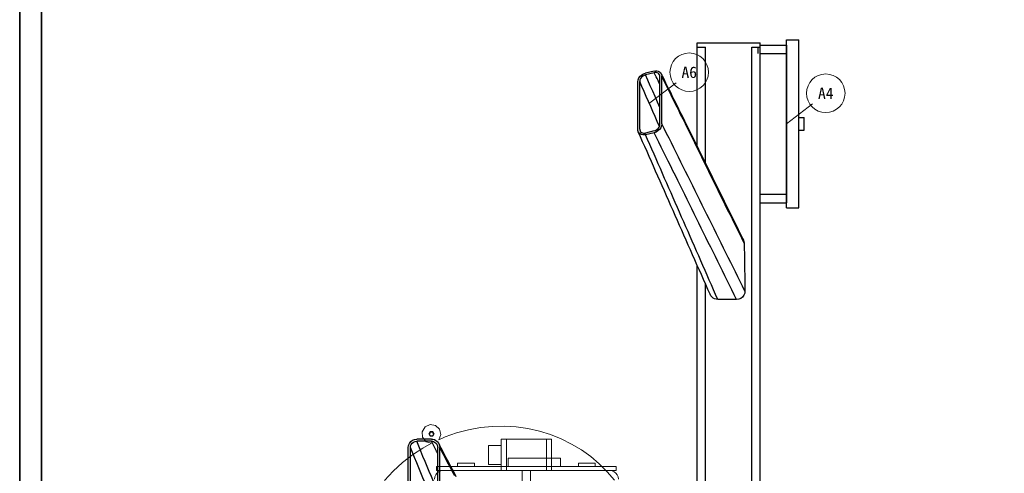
# Model space of a CAD drawing. Header units: millimetres. Extents: x 0 to 900, y 0 to 690.
# Tile 7 of 16: x 0 to 225, y 339 to 443. Entities that reach past the tile are written whole.
import ezdxf
from ezdxf.enums import TextEntityAlignment as Align

# ---------------------------------------------------------------- set-up
doc = ezdxf.new("R2010")
doc.units = ezdxf.units.MM
for name, color, linetype, lineweight, true_color in [('CONTEXT', 7, 'Continuous', 18, 0xa5a5a5), ('DIM', 7, 'Continuous', 18, 0x1e5aa0), ('DUCT', 7, 'Continuous', 30, 0x5a6ec8), ('FRAME', 7, 'Continuous', 35, 0x3c3c3c)]:
    doc.layers.add(name, color=color, linetype=linetype, lineweight=lineweight, true_color=true_color)
doc.styles.add('ZH', font='simsun.ttc')

msp = doc.modelspace()

# ---------------------------------------------------------------- linework, layer by layer
at = {"layer": 'CONTEXT'}
for points in [[(95.77, 347.05), (96.24, 348.23), (95.97, 349.48), (95.04, 350.35), (93.78, 350.55), (92.62, 350), (91.98, 348.89), (92.08, 347.62), (92.87, 346.62), (94.09, 346.25)], [(94.71, 348.41), (94.4, 348.95), (93.78, 348.95), (93.46, 348.41), (93.78, 347.87), (94.4, 347.87), (94.71, 348.41)], [(93.61, 348.41), (93.85, 348.82), (94.33, 348.82), (94.57, 348.41), (94.33, 347.99), (93.85, 347.99), (93.61, 348.41)], [(102.54, 349.34), (99.84, 348.62)], [(105.27, 349.83), (102.54, 349.34)], [(108.01, 350.1), (105.27, 349.83)], [(110.74, 350.16), (108.01, 350.1)], [(113.46, 349.99), (110.74, 350.16)], [(116.14, 349.61), (113.46, 349.99)], [(118.76, 349.03), (116.14, 349.61)], [(121.3, 348.24), (118.76, 349.03)], [(97.19, 347.69), (95.77, 347.05)], [(99.84, 348.62), (97.19, 347.69)], [(110.04, 340), (110.04, 347.2)], [(110.04, 347.2), (110.24, 347.2), (110.44, 347.2), (110.64, 347.2), (110.84, 347.2), (111.04, 347.2), (111.24, 347.2)], [(111.24, 347.2), (120.36, 347.2)], [(111.24, 340), (111.24, 347.2)], [(121.56, 347.2), (121.36, 347.2), (121.16, 347.2), (120.96, 347.2), (120.76, 347.2), (120.56, 347.2), (120.36, 347.2)], [(120.36, 340), (120.36, 347.2)], [(123.76, 347.25), (121.3, 348.24)], [(121.56, 340), (121.56, 347.2)], [(126.12, 346.08), (123.76, 347.25)], [(92.12, 345.17), (89.73, 343.61)], [(94.09, 346.25), (92.12, 345.17)], [(107.16, 341.44), (107.16, 345.76)], [(107.16, 345.76), (110.04, 345.76)], [(128.37, 344.73), (126.12, 346.08)], [(130.48, 343.22), (128.37, 344.73)], [(89.73, 343.61), (87.45, 341.84)], [(111.6, 340.96), (111.6, 342.88)], [(111.6, 342.88), (123.6, 342.88)], [(123.6, 340.96), (123.6, 342.88)], [(132.45, 341.56), (130.48, 343.22)], [(85.31, 339.89), (83.33, 337.77)], [(87.45, 341.84), (85.31, 339.89)], [(94.8, 338.08), (94.87, 338.58), (95.06, 339.04), (95.36, 339.44), (95.76, 339.74), (96.22, 339.93), (96.72, 340)], [(95.28, 340), (95.28, 340.96)], [(95.28, 340.96), (136.32, 340.96)], [(95.28, 340), (136.32, 340)], [(96.72, 340), (134.88, 340)], [(96.72, 340), (114.6, 340)], [(100.08, 340.96), (100.08, 341.68)], [(100.08, 341.68), (103.92, 341.68)], [(100.08, 340.96), (103.92, 340.96)], [(103.92, 340.96), (103.92, 341.68)], [(107.16, 341.44), (110.04, 341.44)], [(110.04, 340), (110.24, 340), (110.44, 340), (110.64, 340), (110.84, 340), (111.04, 340), (111.24, 340)], [(111.24, 340), (120.36, 340)], [(114.84, 340), (115, 340), (115.16, 340), (115.32, 340), (115.48, 340), (115.64, 340), (115.8, 340)], [(114.84, 292.72), (114.84, 340)], [(115.8, 340), (115.96, 340), (116.12, 340), (116.28, 340), (116.44, 340), (116.6, 340), (116.76, 340)], [(116.76, 292.72), (116.76, 340)], [(117, 340), (134.88, 340)], [(121.56, 340), (121.36, 340), (121.16, 340), (120.96, 340), (120.76, 340), (120.56, 340), (120.36, 340)], [(127.68, 340.96), (127.68, 341.68)], [(127.68, 341.68), (131.52, 341.68)], [(127.68, 340.96), (131.52, 340.96)], [(131.52, 340.96), (131.52, 341.68)], [(134.27, 339.75), (132.45, 341.56)], [(135.93, 337.82), (134.27, 339.75)], [(136.8, 338.08), (136.73, 338.58), (136.54, 339.04), (136.24, 339.44), (135.84, 339.74), (135.38, 339.93), (134.88, 340)], [(136.32, 340), (136.32, 340.96)]]:
    msp.add_lwpolyline(points, dxfattribs=at)
at = {"layer": 'DIM'}
for points in [[(144, 424), (150, 428.6)], [(175.2, 419.2), (181.2, 423.8)]]:
    msp.add_lwpolyline(points, dxfattribs=at)
for centre in [(153, 431), (184.2, 426.2)]:
    msp.add_circle(centre, 4.4, dxfattribs=at)
at = {"layer": 'DUCT'}
for points in [[(154.8, 437.68), (169.2, 437.68)], [(154.8, 436.72), (154.8, 437.68)], [(154.8, 436.72), (156.72, 436.72)], [(154.8, 414.13), (154.8, 436.72)], [(156.72, 410.25), (156.72, 436.72)], [(167.28, 436.72), (169.2, 436.72)], [(167.28, 268), (167.28, 436.72)], [(168.72, 435.28), (168.72, 435.52), (168.72, 435.76), (168.72, 436), (168.72, 436.24), (168.72, 436.48), (168.72, 436.72)], [(169.2, 436.72), (169.2, 437.68)], [(169.2, 437.2), (170.2, 437.2), (171.2, 437.2), (172.2, 437.2), (173.2, 437.2), (174.2, 437.2), (175.2, 437.2)], [(169.2, 268), (169.2, 436.72)], [(175.2, 400), (175.2, 438.4)], [(175.2, 438.4), (178.08, 438.4)], [(175.2, 437.2), (175.2, 436.88), (175.2, 436.56), (175.2, 436.24), (175.2, 435.92), (175.2, 435.6), (175.2, 435.28)], [(178.08, 400), (178.08, 438.4)], [(169.2, 435.28), (170.2, 435.28), (171.2, 435.28), (172.2, 435.28), (173.2, 435.28), (174.2, 435.28), (175.2, 435.28)], [(175.2, 435.28), (175.2, 403.12)], [(141.25, 428.78), (141.32, 429.25), (141.51, 429.69), (141.8, 430.08), (142.15, 430.4), (142.56, 430.65), (143.01, 430.81)], [(143.01, 430.41), (142.67, 430.29), (142.37, 430.1), (142.1, 429.86), (141.89, 429.57), (141.74, 429.24), (141.69, 428.89)], [(144.99, 431.28), (143.01, 430.81)], [(144.99, 430.88), (143.01, 430.41)], [(146.31, 422.94), (145.76, 424.18), (145.21, 425.43), (144.66, 426.67), (144.11, 427.92), (143.56, 429.16), (143.01, 430.41)], [(144.99, 431.28), (145.3, 431.33), (145.61, 431.32), (145.92, 431.26), (146.21, 431.12), (146.45, 430.92), (146.62, 430.66)], [(146.21, 430.41), (146.08, 430.61), (145.9, 430.76), (145.69, 430.86), (145.46, 430.91), (145.22, 430.91), (144.99, 430.88)], [(146.31, 428.22), (146.09, 428.66), (145.87, 429.11), (145.65, 429.55), (145.43, 429.99), (145.21, 430.43), (144.99, 430.88)], [(146.31, 429.98), (146.31, 430.06), (146.3, 430.13), (146.29, 430.2), (146.27, 430.28), (146.24, 430.35), (146.21, 430.41)], [(146.31, 419.11), (146.31, 429.98)], [(146.62, 430.66), (146.66, 430.57), (146.69, 430.48), (146.72, 430.38), (146.74, 430.28), (146.75, 430.19), (146.75, 430.09)], [(165.32, 392.87), (164.78, 393.95), (164.25, 395.03), (163.71, 396.11), (163.18, 397.19), (162.65, 398.27), (162.11, 399.35), (161.58, 400.43), (161.04, 401.51), (160.51, 402.59), (159.98, 403.67), (159.44, 404.75), (158.91, 405.83), (158.37, 406.91), (157.84, 407.99), (157.3, 409.07), (156.77, 410.15), (156.24, 411.22), (155.7, 412.3), (155.17, 413.38), (154.63, 414.46), (154.1, 415.54), (153.56, 416.62), (153.03, 417.7), (152.5, 418.78), (151.96, 419.86), (151.43, 420.94), (150.89, 422.02), (150.36, 423.1), (149.83, 424.18), (149.29, 425.26), (148.76, 426.34), (148.22, 427.42), (147.69, 428.5), (147.16, 429.58), (146.62, 430.66)], [(146.75, 419.22), (146.75, 430.09)], [(165.54, 391.98), (165, 393.07), (164.46, 394.16), (163.93, 395.25), (163.39, 396.33), (162.85, 397.42), (162.32, 398.51), (161.78, 399.6), (161.24, 400.69), (160.71, 401.78), (160.17, 402.87), (159.63, 403.96), (159.1, 405.05), (158.56, 406.13), (158.02, 407.22), (157.49, 408.31), (156.95, 409.4), (156.41, 410.49), (155.88, 411.58), (155.34, 412.67), (154.8, 413.76), (154.27, 414.84), (153.73, 415.93), (153.19, 417.02), (152.65, 418.11), (152.12, 419.2), (151.58, 420.29), (151.04, 421.38), (150.51, 422.47), (149.97, 423.55), (149.43, 424.64), (148.9, 425.73), (148.36, 426.82), (147.82, 427.91), (147.29, 429), (146.75, 430.09)], [(141.25, 417.91), (141.25, 428.78)], [(141.69, 418.02), (141.69, 428.89)], [(146.21, 418.62), (145.7, 419.76), (145.2, 420.9), (144.7, 422.04), (144.2, 423.18), (143.7, 424.32), (143.19, 425.46), (142.69, 426.6), (142.19, 427.75), (141.69, 428.89)], [(146.75, 419.22), (146.68, 418.75), (146.49, 418.31), (146.2, 417.92), (145.85, 417.6), (145.44, 417.35), (144.99, 417.19)], [(144.99, 417.59), (145.33, 417.71), (145.63, 417.9), (145.9, 418.14), (146.11, 418.43), (146.26, 418.76), (146.31, 419.11)], [(165.73, 381.02), (165.19, 382.12), (164.65, 383.21), (164.1, 384.3), (163.56, 385.39), (163.02, 386.48), (162.48, 387.57), (161.93, 388.66), (161.39, 389.75), (160.85, 390.85), (160.31, 391.94), (159.77, 393.03), (159.22, 394.12), (158.68, 395.21), (158.14, 396.3), (157.6, 397.39), (157.05, 398.48), (156.51, 399.58), (155.97, 400.67), (155.43, 401.76), (154.88, 402.85), (154.34, 403.94), (153.8, 405.03), (153.26, 406.12), (152.72, 407.21), (152.17, 408.31), (151.63, 409.4), (151.09, 410.49), (150.55, 411.58), (150, 412.67), (149.46, 413.76), (148.92, 414.85), (148.38, 415.94), (147.83, 417.04), (147.29, 418.13), (146.75, 419.22)], [(178.08, 420.64), (179.28, 420.64)], [(179.28, 417.76), (179.28, 420.64)], [(141.36, 417.38), (141.32, 417.47), (141.3, 417.55), (141.28, 417.64), (141.26, 417.73), (141.25, 417.82), (141.25, 417.91)], [(143.01, 416.72), (142.69, 416.67), (142.37, 416.68), (142.05, 416.75), (141.77, 416.9), (141.53, 417.11), (141.36, 417.38)], [(157.76, 380.29), (157.26, 381.41), (156.76, 382.53), (156.27, 383.66), (155.77, 384.78), (155.27, 385.91), (154.77, 387.03), (154.28, 388.16), (153.78, 389.28), (153.28, 390.4), (152.79, 391.53), (152.29, 392.65), (151.79, 393.78), (151.3, 394.9), (150.8, 396.03), (150.3, 397.15), (149.81, 398.27), (149.31, 399.4), (148.81, 400.52), (148.31, 401.65), (147.82, 402.77), (147.32, 403.89), (146.82, 405.02), (146.33, 406.14), (145.83, 407.27), (145.33, 408.39), (144.84, 409.52), (144.34, 410.64), (143.84, 411.76), (143.35, 412.89), (142.85, 414.01), (142.35, 415.14), (141.85, 416.26), (141.36, 417.38)], [(141.69, 418.02), (141.69, 417.95), (141.7, 417.88), (141.71, 417.81), (141.72, 417.75), (141.75, 417.68), (141.77, 417.62)], [(141.77, 417.62), (141.9, 417.42), (142.08, 417.25), (142.29, 417.15), (142.53, 417.09), (142.77, 417.09), (143.01, 417.12)], [(144.99, 417.59), (143.01, 417.12)], [(144.99, 417.19), (143.01, 416.72)], [(159.53, 379.1), (159.04, 380.21), (158.56, 381.32), (158.07, 382.42), (157.59, 383.53), (157.1, 384.64), (156.62, 385.74), (156.13, 386.85), (155.64, 387.96), (155.16, 389.06), (154.67, 390.17), (154.19, 391.27), (153.7, 392.38), (153.21, 393.49), (152.73, 394.59), (152.24, 395.7), (151.76, 396.81), (151.27, 397.91), (150.78, 399.02), (150.3, 400.13), (149.81, 401.23), (149.33, 402.34), (148.84, 403.44), (148.35, 404.55), (147.87, 405.66), (147.38, 406.76), (146.9, 407.87), (146.41, 408.98), (145.93, 410.08), (145.44, 411.19), (144.95, 412.29), (144.47, 413.4), (143.98, 414.51), (143.5, 415.61), (143.01, 416.72)], [(163.82, 379.09), (163.28, 380.18), (162.74, 381.27), (162.21, 382.35), (161.67, 383.44), (161.13, 384.53), (160.59, 385.62), (160.05, 386.71), (159.52, 387.8), (158.98, 388.89), (158.44, 389.97), (157.9, 391.06), (157.36, 392.15), (156.83, 393.24), (156.29, 394.33), (155.75, 395.42), (155.21, 396.51), (154.67, 397.59), (154.14, 398.68), (153.6, 399.77), (153.06, 400.86), (152.52, 401.95), (151.98, 403.04), (151.45, 404.13), (150.91, 405.22), (150.37, 406.3), (149.83, 407.39), (149.29, 408.48), (148.76, 409.57), (148.22, 410.66), (147.68, 411.75), (147.14, 412.84), (146.6, 413.92), (146.07, 415.01), (145.53, 416.1), (144.99, 417.19)], [(178.08, 417.76), (179.28, 417.76)], [(169.2, 403.12), (175.2, 403.12)], [(175.2, 403.12), (175.2, 402.8), (175.2, 402.48), (175.2, 402.16), (175.2, 401.84), (175.2, 401.52), (175.2, 401.2)], [(169.2, 401.2), (170.2, 401.2), (171.2, 401.2), (172.2, 401.2), (173.2, 401.2), (174.2, 401.2), (175.2, 401.2)], [(169.2, 401.2), (170.2, 401.2), (171.2, 401.2), (172.2, 401.2), (173.2, 401.2), (174.2, 401.2), (175.2, 401.2)], [(175.2, 400), (178.08, 400)], [(164.75, 393.59), (164.86, 393.48), (164.97, 393.37), (165.07, 393.26), (165.16, 393.13), (165.24, 393), (165.32, 392.87)], [(165.32, 392.87), (165.38, 392.73), (165.43, 392.58), (165.48, 392.44), (165.51, 392.29), (165.53, 392.13), (165.54, 391.98)], [(165.54, 391.98), (165.57, 390.76), (165.6, 389.55), (165.62, 388.33), (165.64, 387.11), (165.66, 385.89), (165.68, 384.68), (165.7, 383.46), (165.72, 382.24), (165.73, 381.02)], [(154.8, 268), (154.8, 386.97)], [(156.72, 268), (156.72, 382.63)], [(159.53, 379.1), (159.16, 379.14), (158.8, 379.26), (158.47, 379.43), (158.18, 379.67), (157.94, 379.96), (157.76, 380.29)], [(165.73, 381.02), (165.67, 380.52), (165.48, 380.06), (165.18, 379.65), (164.78, 379.34), (164.32, 379.15), (163.82, 379.09)], [(163.82, 379.09), (163.11, 379.09), (162.39, 379.09), (161.68, 379.1), (160.96, 379.1), (160.25, 379.1), (159.53, 379.1)], [(88.8, 345.28), (88.87, 345.78), (89.06, 346.24), (89.36, 346.64), (89.76, 346.94), (90.22, 347.13), (90.72, 347.2)], [(89.28, 345.28), (89.33, 345.65), (89.47, 346), (89.7, 346.3), (90, 346.53), (90.35, 346.67), (90.72, 346.72)], [(94.08, 347.2), (90.72, 347.2)], [(94.08, 346.72), (90.72, 346.72)], [(95.52, 335.2), (95.04, 336.35), (94.56, 337.5), (94.08, 338.66), (93.6, 339.81), (93.12, 340.96), (92.64, 342.11), (92.16, 343.26), (91.68, 344.42), (91.2, 345.57), (90.72, 346.72)], [(94.08, 347.2), (94.43, 347.17), (94.76, 347.08), (95.07, 346.92), (95.35, 346.72), (95.59, 346.47), (95.78, 346.18)], [(94.08, 346.72), (94.34, 346.7), (94.59, 346.63), (94.82, 346.51), (95.03, 346.36), (95.21, 346.17), (95.35, 345.95)], [(95.52, 343.99), (95.28, 344.45), (95.04, 344.9), (94.8, 345.36), (94.56, 345.81), (94.32, 346.27), (94.08, 346.72)], [(88.8, 118.72), (88.8, 345.28)], [(89.28, 118.72), (89.28, 345.28)], [(95.52, 330.3), (95.04, 331.46), (94.56, 332.61), (94.08, 333.76), (93.6, 334.91), (93.12, 336.06), (92.64, 337.22), (92.16, 338.37), (91.68, 339.52), (91.2, 340.67), (90.72, 341.82), (90.24, 342.98), (89.76, 344.13), (89.28, 345.28)], [(95.35, 345.95), (95.4, 345.85), (95.45, 345.74), (95.48, 345.63), (95.5, 345.51), (95.52, 345.4), (95.52, 345.28)], [(95.52, 118.72), (95.52, 345.28)], [(95.78, 346.18), (95.84, 346.04), (95.9, 345.89), (95.94, 345.74), (95.97, 345.59), (95.99, 345.44), (96, 345.28)], [(99.77, 338.62), (99.2, 339.7), (98.63, 340.78), (98.06, 341.86), (97.49, 342.94), (96.92, 344.02), (96.35, 345.1), (95.78, 346.18)], [(96, 118.72), (96, 345.28)], [(99.42, 338.8), (98.85, 339.88), (98.28, 340.96), (97.71, 342.04), (97.14, 343.12), (96.57, 344.2), (96, 345.28)]]:
    msp.add_lwpolyline(points, dxfattribs=at)
at = {"layer": 'FRAME'}
for points in [[(0, 0), (900, 0), (900, 690), (0, 690)], [(5, 5), (895, 5), (895, 685), (5, 685)]]:
    msp.add_lwpolyline(points, close=True, dxfattribs=at)

# ---------------------------------------------------------------- texts
at = {"layer": 'DIM', "style": 'ZH'}
for s, p in [('A6', (153, 431)), ('A4', (184.2, 426.2))]:
    msp.add_text(s, height=2.6, dxfattribs=at).set_placement(p, align=Align.MIDDLE_CENTER)

doc.saveas('drawing.dxf')
